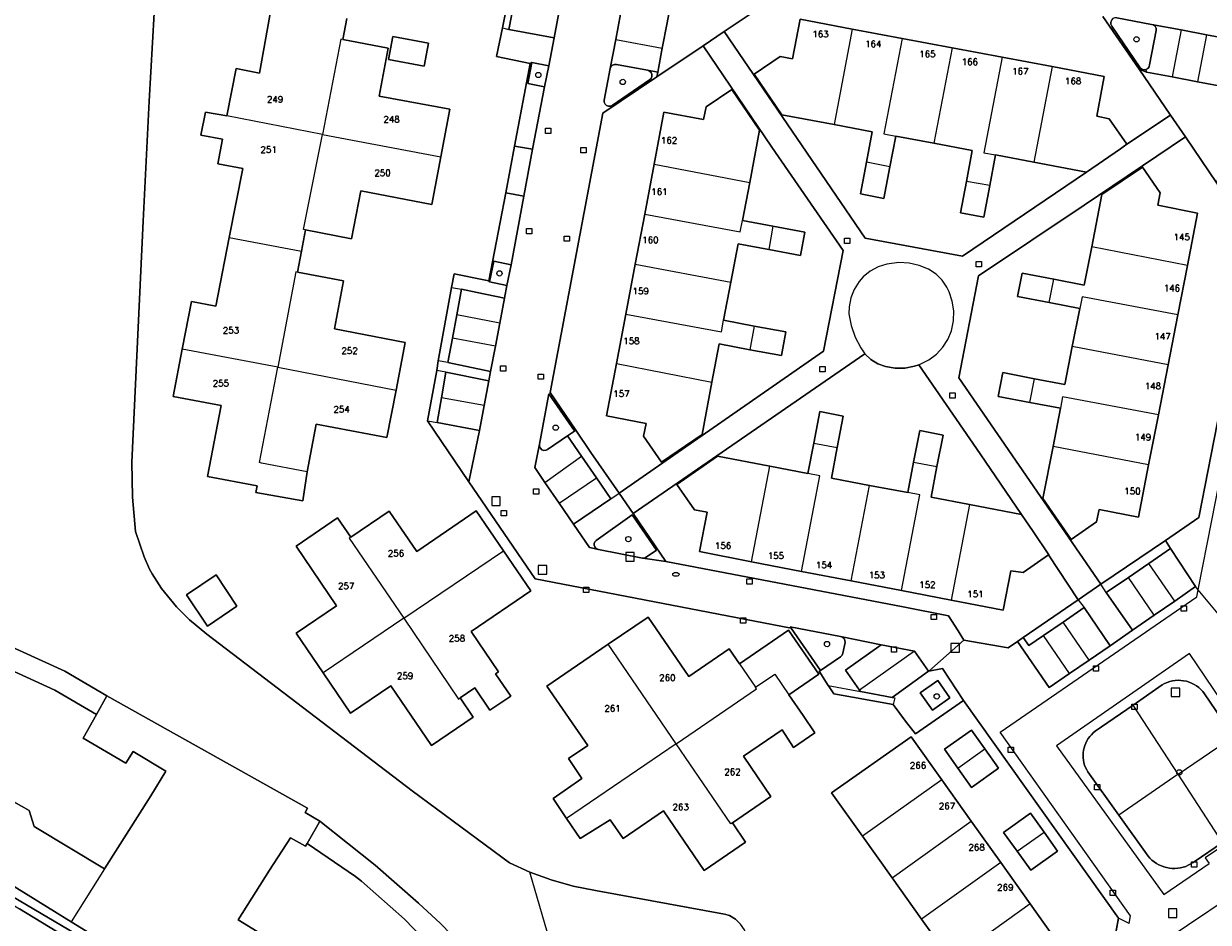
# Model space of a CAD drawing. Header units: metres. Extents: x 108000 to 109000, y 423600 to 424200.
# Tile 66 of 106: x 108627 to 108739, y 423749 to 423833. Entities that reach past the tile are written whole.
import ezdxf

# ---------------------------------------------------------------- set-up
doc = ezdxf.new("R2010")
doc.units = ezdxf.units.M
doc.header["$MEASUREMENT"] = 0
for name, color, linetype in [('brandkraan _ -put', 10, 'Continuous'), ('Erf', 10, 'Continuous'), ('gesloten verharding', 10, 'Continuous'), ('groenvoorziening', 10, 'Continuous'), ('Huisnummers', 10, 'Continuous'), ('inspectie- _rioolput', 10, 'Continuous'), ('kolk', 10, 'Continuous'), ('oever_ slootkant', 10, 'Continuous'), ('open verharding', 10, 'Continuous'), ('pand', 10, 'Continuous'), ('Parkeervlak', 10, 'Continuous'), ('rijbaan lokale weg', 10, 'Continuous'), ('vegetatieobject', 10, 'Continuous'), ('Voetpad', 10, 'Continuous'), ('waterloop_ sloot', 10, 'Continuous'), ('Wegmarkering', 10, 'Continuous')]:
    doc.layers.add(name, color=color, linetype=linetype)
doc.styles.get("Standard").update_dxf_attribs({"font": 'txt.shx'})

msp = doc.modelspace()

# ---------------------------------------------------------------- linework, layer by layer
at = {"layer": 'brandkraan _ -put', "color": 5}
msp.add_ellipse((108688.338, 423781.435), major_axis=(0.3, 0), ratio=0.5833333, dxfattribs=at)
at = {"layer": 'Erf', "color": 52, "true_color": 0xd2d200}
for points in [[(108725.566, 423724.743), (108730.131, 423748.967), (108715.494, 423769.522), (108710.951, 423766.364), (108710.127, 423767.438), (108708.852, 423769.156), (108705.007, 423769.836), (108703.246, 423770.148), (108702.818, 423770.815), (108702.734, 423770.947), (108701.872, 423772.29), (108702, 423772.345), (108699.237, 423776.339), (108675.042, 423781.022), (108668.807, 423790.189), (108664.898, 423795.935), (108665.759, 423800.7), (108665.903, 423801.608), (108667.162, 423808.537), (108667.411, 423809.823), (108670.193, 423809.258), (108670.682, 423809.173), (108672.277, 423817.475), (108673.11, 423821.901), (108674.575, 423829.69), (108671.409, 423830.347), (108671.981, 423833.058), (108673.374, 423840.19)], [(108639.242, 423837.25), (108638.617, 423826.125), (108638.039, 423814.812), (108636.961, 423792.031), (108637.023, 423788.719), (108637.32, 423785.469), (108638.125, 423783.094), (108638.648, 423781.924), (108638.883, 423781.5), (108639.787, 423780.113), (108641.18, 423778.375), (108642.41, 423777.136), (108644.062, 423775.781), (108663.453, 423760.969), (108672.617, 423754.188), (108674.567, 423753.306), (108676.578, 423752.572), (108678.638, 423751.991), (108680.75, 423751.562), (108692.938, 423749.344), (108693.411, 423749.192), (108693.982, 423748.862), (108694.458, 423748.404)], [(108697.612, 423835.889), (108692.905, 423832.718), (108706.211, 423813.188), (108715.398, 423811.5), (108727.103, 423819.424), (108722.148, 423820.375), (108718.531, 423821.063), (108717.992, 423818.156), (108717.43, 423815.188), (108715.211, 423815.594), (108715.773, 423818.563), (108716.313, 423821.469), (108712.703, 423822.156), (108709.094, 423822.844), (108708.547, 423819.938), (108707.977, 423816.938), (108705.773, 423817.375), (108706.328, 423820.375), (108706.883, 423823.25), (108703.281, 423823.938), (108698.359, 423824.844), (108695.742, 423828.688), (108698.172, 423830.344), (108699.352, 423830.125), (108700.063, 423833.875), (108704.992, 423832.938), (108709.711, 423832.063), (108714.422, 423831.188), (108719.148, 423830.281), (108723.859, 423829.406), (108728.789, 423828.469), (108728.094, 423824.719), (108729.258, 423824.469), (108730.93, 423822.063), (108735.039, 423824.818), (108732.075, 423829.153), (108728.665, 423834.139)], [(108657.273, 423833.938), (108656.891, 423831.969), (108661.188, 423831.156), (108660.328, 423826.625), (108667.008, 423825.375), (108666.148, 423820.875), (108665.289, 423816.375), (108658.609, 423817.656), (108657.711, 423813.125), (108653.383, 423813.969), (108653, 423811.969), (108652.617, 423809.969), (108656.961, 423809.156), (108656.094, 423804.625), (108662.789, 423803.344), (108661.93, 423798.844), (108661.063, 423794.375), (108654.383, 423795.625), (108653.523, 423791.125), (108653.12, 423788.395), (108648.673, 423789.165), (108648.797, 423789.813), (108644.133, 423790.688), (108645.398, 423797.375), (108640.867, 423798.25), (108641.727, 423802.719), (108642.594, 423807.219), (108644.894, 423806.773), (108646.177, 423813.257), (108647.467, 423819.778), (108645.094, 423820.219), (108645.535, 423822.55), (108643.496, 423822.922), (108643.914, 423825.109), (108645.953, 423824.75), (108646.82, 423829.219), (108649.026, 423828.793), (108650.15, 423835.104)], [(108664.589, 423829.438), (108661.198, 423830.066), (108661.604, 423832.258), (108664.996, 423831.63), (108664.589, 423829.438)], [(108697.414, 423821.781), (108690.906, 423831.372), (108686.555, 423828.44), (108681.446, 423825.006), (108676.475, 423798.613), (108678.893, 423795.05), (108680.321, 423792.949), (108682.973, 423789.101), (108702.266, 423802.531), (108704.133, 423812.031), (108697.414, 423821.781)], [(108685.398, 423815.469), (108686.289, 423820.188), (108687.211, 423825.094), (108690.961, 423824.406), (108691.188, 423825.594), (108693.617, 423827.25), (108696.25, 423823.406), (108695.313, 423818.469), (108694.617, 423814.875), (108697.508, 423814.344), (108700.508, 423813.75), (108700.094, 423811.563), (108697.102, 423812.125), (108694.211, 423812.656), (108693.531, 423809.031), (108692.852, 423805.438), (108695.742, 423804.875), (108698.727, 423804.344), (108698.32, 423802.125), (108695.32, 423802.656), (108692.43, 423803.219), (108691.75, 423799.594), (108690.82, 423794.656), (108686.992, 423792.031), (108685.273, 423794.5), (108685.523, 423795.688), (108681.797, 423796.406), (108682.727, 423801.344), (108683.617, 423806.031), (108684.508, 423810.75), (108685.398, 423815.469)], [(108742.889, 423813.334), (108739.429, 423818.395), (108736.443, 423822.764), (108726.898, 423816.312), (108716.906, 423809.625), (108715.07, 423800), (108728.454, 423780.503), (108734.562, 423784.641), (108737.702, 423786.791), (108742.055, 423808.997), (108742.889, 423813.334)], [(108735.719, 423805.938), (108734.813, 423801.219), (108733.898, 423796.5), (108732.977, 423791.781), (108732.031, 423786.844), (108728.297, 423787.563), (108728.063, 423786.406), (108725.648, 423784.719), (108723, 423788.594), (108723.953, 423793.5), (108724.641, 423797.125), (108721.758, 423797.656), (108718.781, 423798.25), (108719.203, 423800.5), (108722.203, 423799.906), (108725.078, 423799.375), (108725.773, 423802.969), (108726.469, 423806.563), (108723.594, 423807.125), (108720.602, 423807.688), (108721.023, 423809.875), (108724.031, 423809.313), (108726.906, 423808.75), (108727.609, 423812.375), (108728.547, 423817.313), (108732.398, 423819.906), (108734.078, 423817.469), (108733.852, 423816.313), (108737.594, 423815.563), (108736.633, 423810.625), (108735.719, 423805.938)], [(108711.273, 423801.219), (108710.873, 423801.09), (108709.966, 423800.922), (108709.043, 423800.913), (108708.138, 423801.061), (108707.421, 423801.326), (108706.748, 423801.74), (108706.172, 423802.281), (108684.297, 423787.171), (108687.402, 423782.644), (108709.79, 423778.36), (108714.083, 423777.503), (108714.992, 423776.09), (108715.538, 423775.222), (108719.706, 423774.5), (108720.595, 423775.094), (108721.144, 423775.461), (108726.33, 423779.04), (108723.529, 423783.274), (108721.141, 423781.625), (108719.977, 423781.781), (108719.242, 423778.063), (108714.344, 423779), (108709.633, 423779.906), (108704.906, 423780.813), (108700.203, 423781.719), (108695.492, 423782.625), (108690.57, 423783.594), (108691.281, 423787.313), (108690.094, 423787.531), (108688.43, 423789.938), (108692.281, 423792.594), (108697.211, 423791.656), (108700.813, 423790.969), (108701.359, 423793.844), (108701.938, 423796.813), (108704.148, 423796.375), (108703.578, 423793.406), (108703.031, 423790.531), (108706.633, 423789.844), (108710.242, 423789.156), (108710.789, 423792.031), (108711.359, 423795.031), (108713.57, 423794.594), (108712.992, 423791.625), (108712.438, 423788.719), (108716.063, 423788.031), (108720.977, 423787.083), (108717.07, 423792.812), (108711.273, 423801.219)], [(108657.641, 423784.938), (108661.273, 423787.406), (108663.867, 423783.594), (108669.5, 423787.438), (108672.063, 423783.656), (108674.641, 423779.875), (108669.008, 423776.031), (108671.602, 423772.219), (108671.319, 423772.03), (108672.749, 423769.916), (108670.775, 423768.6), (108669.372, 423770.723), (108667.969, 423769.781), (108669.211, 423767.938), (108665.281, 423765.281), (108661.438, 423770.906), (108657.617, 423768.313), (108655.047, 423772.125), (108652.492, 423775.875), (108656.297, 423778.469), (108652.477, 423784.094), (108656.398, 423786.781), (108657.641, 423784.938)], [(108644.106, 423776.554), (108642.129, 423779.505), (108644.921, 423781.376), (108646.898, 423778.425), (108644.106, 423776.554)], [(108678.029, 423758.373), (108676.755, 423760.265), (108679.474, 423762.154), (108678.193, 423764.034), (108680.013, 423765.275), (108676.165, 423770.885), (108681.938, 423774.844), (108685.719, 423777.406), (108689.563, 423771.781), (108693.367, 423774.406), (108694.352, 423772.969), (108698.989, 423776.148), (108701.829, 423772.005), (108699.017, 423770.046), (108700.344, 423768.094), (108701.469, 423766.449), (108699.455, 423765.091), (108698.389, 423766.76), (108694.711, 423764.25), (108697.313, 423760.438), (108693.68, 423757.969), (108694.93, 423756.125), (108691.023, 423753.469), (108687.172, 423759.094), (108683.359, 423756.469), (108682.14, 423758.251), (108679.303, 423756.483), (108678.029, 423758.373)], [(108624.134, 423760.884), (108627.286, 423759.133), (108627.751, 423757.613), (108634.383, 423753.625), (108638.773, 423760.5), (108640.188, 423762.837), (108637.09, 423764.706), (108636.418, 423763.603), (108632.389, 423765.957), (108633.622, 423768.183), (108629.705, 423770.506), (108620.875, 423774.523)], [(108717.523, 423764.938), (108718.797, 423763.125), (108716.258, 423761.313), (108714.977, 423763.125), (108713.703, 423764.906), (108716.242, 423766.719), (108717.523, 423764.938)], [(108708.758, 423752.781), (108705.969, 423756.688), (108703.047, 423760.781), (108710.547, 423766.094), (108713.453, 423762.031), (108716.227, 423758.125), (108719.023, 423754.219), (108721.797, 423750.313), (108724.711, 423746.188), (108721.609, 423744), (108722.32, 423743.031), (108721.852, 423740.094), (108717.25, 423740.875), (108714.344, 423744.969), (108711.547, 423748.875), (108708.758, 423752.781)], [(108723.102, 423757.094), (108724.367, 423755.281), (108721.844, 423753.5), (108720.57, 423755.281), (108719.289, 423757.063), (108721.828, 423758.875), (108723.102, 423757.094)], [(108664.388, 423731.976), (108669.828, 423736.059), (108669.828, 423736.062), (108667.114, 423744.296), (108662.718, 423748.873), (108658.667, 423752.436), (108658.098, 423752.892), (108653.527, 423756.023), (108653.37, 423755.747), (108651.964, 423756.55), (108649.961, 423753.499), (108647.013, 423748.787), (108652.659, 423745.348), (108650.883, 423742.438), (108648.75, 423738.969)], [(108623.004, 423752.586), (108639.71, 423742.711), (108641.663, 423741.409), (108641.934, 423740.995), (108642.178, 423741.018), (108642.305, 423741.087), (108647.658, 423737.258), (108648.445, 423736.522)], [(108648.75, 423738.969), (108642.898, 423742.438), (108642.453, 423741.719), (108631.249, 423748.595), (108624.531, 423752.781)]]:
    msp.add_lwpolyline(points, dxfattribs=at)
at = {"layer": 'gesloten verharding', "color": 255}
msp.add_lwpolyline([(108641.934, 423740.995), (108641.663, 423741.409), (108639.71, 423742.711), (108623.004, 423752.586), (108620.796, 423753.782), (108607.012, 423760.84), (108601.391, 423763.589), (108601.098, 423762.94), (108609.88, 423758.591), (108616.057, 423755.481), (108622.074, 423752.371), (108622.936, 423751.881), (108626.37, 423749.825), (108630.539, 423747.299), (108641.744, 423740.704), (108641.934, 423740.995)], dxfattribs=at)
at = {"layer": 'groenvoorziening', "color": 3}
for p, q in [((108735.768, 423762.545), (108731.506, 423769.089)), ((108735.768, 423762.545), (108740.984, 423766.124)), ((108735.768, 423762.545), (108730.157, 423758.694)), ((108739.961, 423756.106), (108735.768, 423762.545))]:
    msp.add_line(p, q, dxfattribs=at)
for points in [[(108733.692, 423832.825), (108733.682, 423833.034), (108733.593, 423833.209), (108733.442, 423833.335), (108733.26, 423833.39), (108729.981, 423834.026), (108729.796, 423834.022), (108729.613, 423833.943), (108729.475, 423833.798), (108729.405, 423833.612), (108729.412, 423833.413), (108729.498, 423833.228), (108732.167, 423829.285), (108732.324, 423829.16), (108732.518, 423829.107), (108732.717, 423829.132), (108732.892, 423829.232), (108733.013, 423829.392), (108733.061, 423829.574), (108733.692, 423832.825)], [(108676.341, 423829.476), (108674.754, 423829.78), (108674.376, 423827.804), (108675.942, 423827.504), (108676.341, 423829.476)], [(108685.858, 423828.138), (108686, 423828.278), (108686.076, 423828.463), (108686.074, 423828.662), (108685.995, 423828.845), (108685.851, 423828.982), (108685.669, 423829.052), (108682.733, 423829.607), (108682.541, 423829.615), (108682.358, 423829.545), (108682.217, 423829.409), (108682.145, 423829.235), (108681.571, 423826.235), (108681.574, 423826.036), (108681.655, 423825.855), (108681.801, 423825.72), (108681.987, 423825.653), (108682.185, 423825.664), (108682.33, 423825.729), (108685.858, 423828.138)], [(108672.791, 423810.663), (108671.163, 423811.01), (108670.747, 423809.059), (108672.375, 423808.712), (108672.791, 423810.663)], [(108676.349, 423798.502), (108675.466, 423793.729), (108675.47, 423793.531), (108675.551, 423793.349), (108675.696, 423793.214), (108675.882, 423793.146), (108676.081, 423793.156), (108676.233, 423793.225), (108678.117, 423794.524), (108678.86, 423795.033), (108678.775, 423794.99), (108676.349, 423798.502)], [(108684.208, 423787.045), (108680.806, 423784.646), (108680.695, 423784.518), (108680.633, 423784.361), (108680.627, 423784.192), (108680.679, 423784.031), (108680.782, 423783.897), (108680.924, 423783.805), (108681.045, 423783.77), (108685.184, 423782.961), (108685.206, 423782.961), (108685.321, 423782.959), (108685.452, 423783.001), (108686.496, 423783.706), (108684.208, 423787.045)], [(108704.222, 423775.37), (108704.073, 423775.503), (108703.888, 423775.566), (108699.141, 423776.479), (108699.237, 423776.339), (108702, 423772.345), (108703.882, 423773.638), (108704.027, 423773.802), (108704.103, 423774.002), (108704.315, 423774.99), (108704.307, 423775.19), (108704.222, 423775.37)], [(108711.413, 423770.257), (108712.57, 423768.619), (108714.217, 423769.783), (108713.06, 423771.42), (108711.413, 423770.257)], [(108740.984, 423766.124), (108738.244, 423770.153), (108738.083, 423770.362), (108737.905, 423770.557), (108737.709, 423770.734), (108737.499, 423770.894), (108737.276, 423771.034), (108737.04, 423771.155), (108736.796, 423771.254), (108736.543, 423771.331), (108736.285, 423771.385), (108736.023, 423771.416), (108735.759, 423771.425), (108735.495, 423771.409), (108735.234, 423771.371), (108734.977, 423771.309), (108734.727, 423771.226), (108734.485, 423771.12), (108734.253, 423770.993), (108731.506, 423769.089)], [(108731.506, 423769.089), (108727.926, 423766.608), (108727.741, 423766.456), (108727.57, 423766.29), (108727.414, 423766.111), (108727.273, 423765.918), (108727.148, 423765.715), (108727.041, 423765.502), (108726.951, 423765.281), (108726.881, 423765.053), (108726.83, 423764.82), (108726.798, 423764.584), (108726.786, 423764.346), (108726.795, 423764.107), (108726.822, 423763.871), (108726.87, 423763.637), (108726.937, 423763.408), (108727.023, 423763.185), (108727.127, 423762.971), (108727.248, 423762.765), (108730.157, 423758.694)], [(108730.157, 423758.694), (108732.928, 423754.817), (108733.101, 423754.62), (108733.291, 423754.438), (108733.494, 423754.273), (108733.711, 423754.125), (108733.939, 423753.996), (108734.178, 423753.886), (108734.424, 423753.796), (108734.677, 423753.727), (108734.935, 423753.68), (108735.196, 423753.654), (108735.459, 423753.65), (108735.72, 423753.668), (108735.98, 423753.708), (108736.235, 423753.769), (108736.484, 423753.851), (108736.725, 423753.953), (108736.957, 423754.076), (108737.179, 423754.217), (108737.276, 423754.283), (108739.961, 423756.106)]]:
    msp.add_lwpolyline(points, dxfattribs=at)
at = {"layer": 'inspectie- _rioolput', "color": 30}
for p, q in [((108671.757, 423788.749), (108670.957, 423788.749)), ((108670.957, 423788.749), (108670.957, 423787.949)), ((108670.957, 423787.949), (108671.757, 423787.949)), ((108671.757, 423787.949), (108671.757, 423788.749)), ((108684.418, 423783.494), (108683.618, 423783.494)), ((108683.618, 423783.494), (108683.618, 423782.694)), ((108684.418, 423782.694), (108684.418, 423783.494)), ((108676.146, 423782.265), (108675.346, 423782.265)), ((108675.346, 423782.265), (108675.346, 423781.465)), ((108676.146, 423781.465), (108676.146, 423782.265)), ((108683.618, 423782.694), (108684.418, 423782.694)), ((108675.346, 423781.465), (108676.146, 423781.465)), ((108715.107, 423774.898), (108714.307, 423774.898)), ((108714.307, 423774.898), (108714.307, 423774.098)), ((108715.107, 423774.098), (108715.107, 423774.898)), ((108714.307, 423774.098), (108715.107, 423774.098)), ((108735.919, 423770.69), (108735.119, 423770.69)), ((108735.119, 423770.69), (108735.119, 423769.89)), ((108735.119, 423769.89), (108735.919, 423769.89)), ((108735.919, 423769.89), (108735.919, 423770.69)), ((108735.644, 423749.831), (108734.844, 423749.831)), ((108734.844, 423749.831), (108734.844, 423749.031)), ((108735.644, 423749.031), (108735.644, 423749.831)), ((108734.844, 423749.031), (108735.644, 423749.031))]:
    msp.add_line(p, q, dxfattribs=at)
at = {"layer": 'kolk', "color": 30, "true_color": 0xf07a00}
for p, q in [((108676.023, 423823.087), (108676.023, 423823.587)), ((108676.023, 423823.587), (108676.523, 423823.587)), ((108676.523, 423823.587), (108676.523, 423823.087)), ((108676.523, 423823.087), (108676.023, 423823.087)), ((108679.361, 423821.268), (108679.361, 423821.768)), ((108679.361, 423821.768), (108679.861, 423821.768)), ((108679.861, 423821.268), (108679.361, 423821.268)), ((108679.861, 423821.768), (108679.861, 423821.268)), ((108674.247, 423813.607), (108674.247, 423814.107)), ((108674.247, 423814.107), (108674.747, 423814.107)), ((108674.747, 423813.607), (108674.247, 423813.607)), ((108674.747, 423814.107), (108674.747, 423813.607)), ((108677.785, 423812.899), (108677.785, 423813.399)), ((108677.785, 423813.399), (108678.285, 423813.399)), ((108678.285, 423812.899), (108677.785, 423812.899)), ((108678.285, 423813.399), (108678.285, 423812.899)), ((108704.254, 423812.688), (108704.254, 423813.188)), ((108704.254, 423813.188), (108704.754, 423813.188)), ((108704.754, 423812.688), (108704.254, 423812.688)), ((108704.754, 423813.188), (108704.754, 423812.688)), ((108716.705, 423810.486), (108716.705, 423810.986)), ((108716.705, 423810.986), (108717.205, 423810.986)), ((108717.205, 423810.486), (108716.705, 423810.486)), ((108717.205, 423810.986), (108717.205, 423810.486)), ((108671.782, 423800.641), (108671.782, 423801.141)), ((108671.782, 423801.141), (108672.282, 423801.141)), ((108672.282, 423801.141), (108672.282, 423800.641)), ((108672.282, 423800.641), (108671.782, 423800.641)), ((108675.341, 423799.863), (108675.341, 423800.363)), ((108675.341, 423800.363), (108675.841, 423800.363)), ((108675.841, 423800.363), (108675.841, 423799.863)), ((108701.931, 423800.569), (108701.931, 423801.069)), ((108701.931, 423801.069), (108702.431, 423801.069)), ((108702.431, 423800.569), (108701.931, 423800.569)), ((108702.431, 423801.069), (108702.431, 423800.569)), ((108675.841, 423799.863), (108675.341, 423799.863)), ((108714.206, 423798.077), (108714.206, 423798.577)), ((108714.206, 423798.577), (108714.706, 423798.577)), ((108714.706, 423798.077), (108714.206, 423798.077)), ((108714.706, 423798.577), (108714.706, 423798.077)), ((108674.895, 423789.016), (108674.895, 423789.516)), ((108674.895, 423789.516), (108675.395, 423789.516)), ((108675.395, 423789.016), (108674.895, 423789.016)), ((108675.395, 423789.516), (108675.395, 423789.016)), ((108671.844, 423786.968), (108671.844, 423787.468)), ((108671.844, 423787.468), (108672.344, 423787.468)), ((108672.344, 423786.968), (108671.844, 423786.968)), ((108672.344, 423787.468), (108672.344, 423786.968)), ((108695.05, 423780.508), (108695.05, 423781.008)), ((108695.05, 423781.008), (108695.55, 423781.008)), ((108695.55, 423781.008), (108695.55, 423780.508)), ((108679.62, 423779.715), (108679.62, 423780.215)), ((108679.62, 423780.215), (108680.12, 423780.215)), ((108680.12, 423780.215), (108680.12, 423779.715)), ((108695.55, 423780.508), (108695.05, 423780.508)), ((108680.12, 423779.715), (108679.62, 423779.715)), ((108712.433, 423777.157), (108712.433, 423777.657)), ((108712.433, 423777.657), (108712.933, 423777.657)), ((108712.933, 423777.657), (108712.933, 423777.157)), ((108736.039, 423777.97), (108736.039, 423778.47)), ((108736.039, 423778.47), (108736.539, 423778.47)), ((108736.539, 423777.97), (108736.039, 423777.97)), ((108736.539, 423778.47), (108736.539, 423777.97)), ((108694.432, 423776.839), (108694.432, 423777.339)), ((108694.432, 423777.339), (108694.932, 423777.339)), ((108694.932, 423776.839), (108694.432, 423776.839)), ((108694.932, 423777.339), (108694.932, 423776.839)), ((108712.933, 423777.157), (108712.433, 423777.157)), ((108708.685, 423774.099), (108708.685, 423774.599)), ((108708.685, 423774.599), (108709.185, 423774.599)), ((108709.185, 423774.599), (108709.185, 423774.099)), ((108709.185, 423774.099), (108708.685, 423774.099)), ((108727.759, 423772.291), (108727.759, 423772.791)), ((108727.759, 423772.791), (108728.259, 423772.791)), ((108728.259, 423772.291), (108727.759, 423772.291)), ((108728.259, 423772.791), (108728.259, 423772.291)), ((108731.382, 423768.675), (108731.382, 423769.175)), ((108731.382, 423769.175), (108731.882, 423769.175)), ((108731.882, 423768.675), (108731.382, 423768.675)), ((108731.882, 423769.175), (108731.882, 423768.675)), ((108719.706, 423764.607), (108719.706, 423765.107)), ((108719.706, 423765.107), (108720.206, 423765.107)), ((108720.206, 423764.607), (108719.706, 423764.607)), ((108720.206, 423765.107), (108720.206, 423764.607)), ((108727.862, 423761.076), (108727.862, 423761.576)), ((108727.862, 423761.576), (108728.362, 423761.576)), ((108728.362, 423761.076), (108727.862, 423761.076)), ((108728.362, 423761.576), (108728.362, 423761.076)), ((108737.026, 423753.783), (108737.026, 423754.283)), ((108737.026, 423754.283), (108737.526, 423754.283)), ((108737.526, 423754.283), (108737.526, 423753.783)), ((108737.526, 423753.783), (108737.026, 423753.783)), ((108729.334, 423751.085), (108729.334, 423751.585)), ((108729.334, 423751.585), (108729.834, 423751.585)), ((108729.834, 423751.085), (108729.334, 423751.085)), ((108729.834, 423751.585), (108729.834, 423751.085))]:
    msp.add_line(p, q, dxfattribs=at)
at = {"layer": 'oever_ slootkant', "color": 92, "true_color": 0x00c300}
for points in [[(108617.186, 423780.063), (108618.221, 423778.509), (108620.875, 423774.523), (108629.705, 423770.506), (108633.622, 423768.183), (108634.604, 423769.955), (108630.633, 423772.281), (108621.703, 423776.344), (108620.431, 423777.051), (108619.356, 423777.839), (108618.383, 423778.75), (108617.938, 423780.156)], [(108672.178, 423737.823), (108671.861, 423739.691), (108671.57, 423741), (108670.303, 423743.198), (108668.9, 423745.311), (108668.094, 423746.406), (108666.115, 423748.454), (108664.039, 423750.375), (108659.953, 423753.969), (108654.733, 423758.12), (108654.527, 423757.762), (108653.527, 423756.023), (108658.098, 423752.892), (108658.667, 423752.436), (108662.718, 423748.873), (108667.114, 423744.296), (108669.828, 423736.062), (108669.828, 423736.059)]]:
    msp.add_lwpolyline(points, dxfattribs=at)
at = {"layer": 'open verharding', "color": 255}
for points in [[(108711.273, 423801.219), (108717.07, 423792.812), (108720.977, 423787.083), (108722.065, 423785.487), (108723.539, 423783.281), (108723.529, 423783.274), (108726.33, 423779.04), (108728.454, 423780.503), (108715.07, 423800), (108716.906, 423809.625), (108726.898, 423816.312), (108736.443, 423822.764), (108735.039, 423824.818), (108730.93, 423822.063), (108730.559, 423821.809), (108730.311, 423821.639), (108727.103, 423819.424), (108715.398, 423811.5), (108706.211, 423813.188), (108692.905, 423832.718), (108690.906, 423831.372), (108697.414, 423821.781), (108704.133, 423812.031), (108702.266, 423802.531), (108682.973, 423789.101), (108684.297, 423787.171), (108706.172, 423802.281)], [(108674.795, 423821.61), (108673.11, 423821.901), (108672.277, 423817.475), (108673.982, 423817.157), (108674.795, 423821.61)], [(108711.273, 423801.219), (108712.239, 423801.702), (108712.958, 423802.25), (108713.544, 423802.883), (108714.026, 423803.63), (108714.367, 423804.452), (108714.564, 423805.395), (108714.582, 423806.333), (108714.442, 423807.251), (108714.146, 423808.131), (108713.938, 423808.558), (108713.487, 423809.222), (108712.91, 423809.79), (108712.195, 423810.252), (108711.299, 423810.618), (108710.355, 423810.831), (108709.389, 423810.886), (108708.257, 423810.746), (108707.445, 423810.483), (108706.696, 423810.072), (108706.037, 423809.529), (108705.647, 423809.088), (108705.181, 423808.357), (108704.857, 423807.553), (108704.687, 423806.703), (108704.662, 423806.053), (108704.886, 423804.931), (108705.264, 423803.851), (108705.789, 423802.834), (108706.172, 423802.281)], [(108706.172, 423802.281), (108706.748, 423801.74), (108707.421, 423801.326), (108708.138, 423801.061), (108709.043, 423800.913), (108709.966, 423800.922), (108710.873, 423801.09), (108711.273, 423801.219)]]:
    msp.add_lwpolyline(points, dxfattribs=at)
at = {"layer": 'pand', "color": 1}
for p, q in [((108656.891, 423831.969), (108657.273, 423833.938)), ((108704.992, 423832.938), (108703.281, 423823.938)), ((108709.711, 423832.063), (108704.992, 423832.938)), ((108714.422, 423831.188), (108709.711, 423832.063)), ((108714.422, 423831.188), (108712.703, 423822.156)), ((108719.148, 423830.281), (108714.422, 423831.188)), ((108723.859, 423829.406), (108719.148, 423830.281)), ((108723.859, 423829.406), (108722.148, 423820.375)), ((108654.961, 423823), (108645.953, 423824.75)), ((108654.961, 423823), (108666.148, 423820.875)), ((108708.547, 423819.938), (108709.094, 423822.844)), ((108709.094, 423822.844), (108712.703, 423822.156)), ((108686.289, 423820.188), (108685.398, 423815.469)), ((108686.289, 423820.188), (108695.313, 423818.469)), ((108708.547, 423819.938), (108706.328, 423820.375)), ((108717.992, 423818.156), (108718.531, 423821.063)), ((108718.531, 423821.063), (108722.148, 423820.375)), ((108694.617, 423814.875), (108695.313, 423818.469)), ((108717.992, 423818.156), (108715.773, 423818.563)), ((108685.398, 423815.469), (108684.508, 423810.75)), ((108697.508, 423814.344), (108694.617, 423814.875)), ((108653, 423811.969), (108653.383, 423813.969)), ((108697.508, 423814.344), (108697.102, 423812.125)), ((108646.177, 423813.257), (108653, 423811.969)), ((108736.633, 423810.625), (108727.609, 423812.375)), ((108652.617, 423809.969), (108653, 423811.969)), ((108684.508, 423810.75), (108683.617, 423806.031)), ((108684.508, 423810.75), (108693.531, 423809.031)), ((108735.719, 423805.938), (108736.633, 423810.625)), ((108692.852, 423805.438), (108693.531, 423809.031)), ((108723.594, 423807.125), (108724.031, 423809.313)), ((108723.594, 423807.125), (108726.469, 423806.563)), ((108683.617, 423806.031), (108682.727, 423801.344)), ((108726.469, 423806.563), (108725.773, 423802.969)), ((108734.813, 423801.219), (108735.719, 423805.938)), ((108695.742, 423804.875), (108692.852, 423805.438)), ((108695.742, 423804.875), (108695.32, 423802.656)), ((108650.75, 423801), (108641.727, 423802.719)), ((108734.813, 423801.219), (108725.773, 423802.969)), ((108682.727, 423801.344), (108691.75, 423799.594)), ((108733.898, 423796.5), (108734.813, 423801.219)), ((108650.75, 423801), (108661.93, 423798.844)), ((108721.758, 423797.656), (108722.203, 423799.906)), ((108721.758, 423797.656), (108724.641, 423797.125)), ((108724.641, 423797.125), (108723.953, 423793.5)), ((108732.977, 423791.781), (108733.898, 423796.5)), ((108701.359, 423793.844), (108700.813, 423790.969)), ((108701.359, 423793.844), (108703.578, 423793.406)), ((108732.977, 423791.781), (108723.953, 423793.5)), ((108695.492, 423782.625), (108697.211, 423791.656)), ((108700.813, 423790.969), (108697.211, 423791.656)), ((108710.789, 423792.031), (108710.242, 423789.156)), ((108710.789, 423792.031), (108712.992, 423791.625)), ((108704.906, 423780.813), (108706.633, 423789.844)), ((108710.242, 423789.156), (108706.633, 423789.844)), ((108716.063, 423788.031), (108714.344, 423779)), ((108662.648, 423777.281), (108672.063, 423783.656)), ((108695.492, 423782.625), (108700.203, 423781.719)), ((108700.203, 423781.719), (108704.906, 423780.813)), ((108704.906, 423780.813), (108709.633, 423779.906)), ((108709.633, 423779.906), (108714.344, 423779)), ((108662.648, 423777.281), (108655.047, 423772.125)), ((108688.359, 423765.438), (108681.938, 423774.844)), ((108694.352, 423772.969), (108695.852, 423770.781)), ((108688.359, 423765.438), (108678.029, 423758.373)), ((108714.977, 423763.125), (108717.523, 423764.938)), ((108713.453, 423762.031), (108705.969, 423756.688)), ((108716.227, 423758.125), (108713.453, 423762.031)), ((108708.758, 423752.781), (108716.227, 423758.125)), ((108719.023, 423754.219), (108716.227, 423758.125)), ((108705.969, 423756.688), (108708.758, 423752.781)), ((108720.57, 423755.281), (108723.102, 423757.094)), ((108719.023, 423754.219), (108711.547, 423748.875)), ((108721.797, 423750.313), (108719.023, 423754.219)), ((108634.383, 423753.625), (108631.249, 423748.595)), ((108708.758, 423752.781), (108711.547, 423748.875)), ((108721.797, 423750.313), (108714.344, 423744.969)), ((108711.547, 423748.875), (108714.344, 423744.969))]:
    msp.add_line(p, q, dxfattribs=at)
for points in [[(108651.095, 423835.171), (108651.063, 423835), (108650.15, 423835.104), (108649.026, 423828.793), (108646.82, 423829.219), (108645.953, 423824.75)], [(108704.992, 423832.938), (108700.063, 423833.875), (108699.352, 423830.125), (108698.172, 423830.344), (108695.742, 423828.688), (108698.359, 423824.844), (108703.281, 423823.938)], [(108656.891, 423831.969), (108656.711, 423832), (108654.961, 423823)], [(108666.148, 423820.875), (108667.008, 423825.375), (108660.328, 423826.625), (108661.188, 423831.156), (108656.891, 423831.969)], [(108661.604, 423832.258), (108661.198, 423830.066), (108664.589, 423829.438), (108664.996, 423831.63), (108661.604, 423832.258)], [(108709.711, 423832.063), (108707.975, 423823.05), (108709.094, 423822.844)], [(108719.148, 423830.281), (108717.431, 423821.25), (108718.531, 423821.063)], [(108722.148, 423820.375), (108727.103, 423819.424), (108730.311, 423821.639), (108730.559, 423821.809), (108730.93, 423822.063), (108729.258, 423824.469), (108728.094, 423824.719), (108728.789, 423828.469), (108723.859, 423829.406)], [(108695.313, 423818.469), (108696.25, 423823.406), (108693.617, 423827.25), (108691.188, 423825.594), (108690.961, 423824.406), (108687.211, 423825.094), (108686.289, 423820.188)], [(108645.953, 423824.75), (108643.914, 423825.109), (108643.496, 423822.922), (108645.535, 423822.55), (108645.094, 423820.219), (108647.467, 423819.778), (108646.177, 423813.257)], [(108703.281, 423823.938), (108706.883, 423823.25), (108706.328, 423820.375)], [(108653.383, 423813.969), (108653.188, 423814), (108654.961, 423823)], [(108712.703, 423822.156), (108716.313, 423821.469), (108715.773, 423818.563)], [(108653.383, 423813.969), (108657.711, 423813.125), (108658.609, 423817.656), (108665.289, 423816.375), (108666.148, 423820.875)], [(108706.328, 423820.375), (108705.773, 423817.375), (108707.977, 423816.938), (108708.547, 423819.938)], [(108736.633, 423810.625), (108737.594, 423815.563), (108733.852, 423816.313), (108734.078, 423817.469), (108732.398, 423819.906), (108728.547, 423817.313), (108727.609, 423812.375)], [(108715.773, 423818.563), (108715.211, 423815.594), (108717.43, 423815.188), (108717.992, 423818.156)], [(108685.398, 423815.469), (108694.417, 423813.782), (108694.617, 423814.875)], [(108697.102, 423812.125), (108700.094, 423811.563), (108700.508, 423813.75), (108697.508, 423814.344)], [(108646.177, 423813.257), (108644.894, 423806.773), (108642.594, 423807.219), (108641.727, 423802.719)], [(108693.531, 423809.031), (108694.211, 423812.656), (108697.102, 423812.125)], [(108727.609, 423812.375), (108726.906, 423808.75), (108724.031, 423809.313)], [(108652.617, 423809.969), (108652.461, 423810), (108650.75, 423801)], [(108661.93, 423798.844), (108662.789, 423803.344), (108656.094, 423804.625), (108656.961, 423809.156), (108652.617, 423809.969)], [(108724.031, 423809.313), (108721.023, 423809.875), (108720.602, 423807.688), (108723.594, 423807.125)], [(108735.719, 423805.938), (108726.688, 423807.659), (108726.469, 423806.563)], [(108683.617, 423806.031), (108692.644, 423804.345), (108692.852, 423805.438)], [(108695.32, 423802.656), (108698.32, 423802.125), (108698.727, 423804.344), (108695.742, 423804.875)], [(108641.727, 423802.719), (108640.867, 423798.25), (108645.398, 423797.375), (108644.133, 423790.688), (108648.797, 423789.813), (108648.673, 423789.165), (108653.12, 423788.395), (108653.523, 423791.125)], [(108691.75, 423799.594), (108692.43, 423803.219), (108695.32, 423802.656)], [(108725.773, 423802.969), (108725.078, 423799.375), (108722.203, 423799.906)], [(108682.727, 423801.344), (108681.797, 423796.406), (108685.523, 423795.688), (108685.273, 423794.5), (108686.992, 423792.031), (108690.82, 423794.656), (108691.75, 423799.594)], [(108653.523, 423791.125), (108649.219, 423791.938), (108649.031, 423792), (108650.75, 423801)], [(108722.203, 423799.906), (108719.203, 423800.5), (108718.781, 423798.25), (108721.758, 423797.656)], [(108653.523, 423791.125), (108654.383, 423795.625), (108661.063, 423794.375), (108661.93, 423798.844)], [(108733.898, 423796.5), (108724.854, 423798.22), (108724.641, 423797.125)], [(108703.578, 423793.406), (108704.148, 423796.375), (108701.938, 423796.813), (108701.359, 423793.844)], [(108712.992, 423791.625), (108713.57, 423794.594), (108711.359, 423795.031), (108710.789, 423792.031)], [(108706.633, 423789.844), (108703.031, 423790.531), (108703.578, 423793.406)], [(108723.953, 423793.5), (108723, 423788.594), (108725.648, 423784.719), (108728.063, 423786.406), (108728.297, 423787.563), (108732.031, 423786.844), (108732.977, 423791.781)], [(108697.211, 423791.656), (108692.281, 423792.594), (108688.43, 423789.938), (108690.094, 423787.531), (108691.281, 423787.313), (108690.57, 423783.594), (108695.492, 423782.625)], [(108716.063, 423788.031), (108712.438, 423788.719), (108712.992, 423791.625)], [(108700.203, 423781.719), (108701.922, 423790.75), (108700.813, 423790.969)], [(108709.633, 423779.906), (108711.359, 423788.938), (108710.242, 423789.156)], [(108714.344, 423779), (108719.242, 423778.063), (108719.977, 423781.781), (108721.141, 423781.625), (108723.529, 423783.274), (108723.539, 423783.281), (108722.065, 423785.487), (108720.977, 423787.083), (108716.063, 423788.031)], [(108657.641, 423784.938), (108656.398, 423786.781), (108652.477, 423784.094), (108656.297, 423778.469), (108652.492, 423775.875), (108655.047, 423772.125)], [(108672.063, 423783.656), (108669.5, 423787.438), (108663.867, 423783.594), (108661.273, 423787.406), (108657.641, 423784.938)], [(108657.641, 423784.938), (108657.5, 423784.844), (108662.648, 423777.281)], [(108667.969, 423769.781), (108669.372, 423770.723), (108670.775, 423768.6), (108672.749, 423769.916), (108671.319, 423772.03), (108671.602, 423772.219), (108669.008, 423776.031), (108674.641, 423779.875), (108672.063, 423783.656)], [(108642.129, 423779.505), (108644.106, 423776.554), (108646.898, 423778.425), (108644.921, 423781.376), (108642.129, 423779.505)], [(108662.648, 423777.281), (108667.82, 423769.656), (108667.969, 423769.781)], [(108694.352, 423772.969), (108693.367, 423774.406), (108689.563, 423771.781), (108685.719, 423777.406), (108681.938, 423774.844)], [(108699.017, 423770.046), (108701.829, 423772.005), (108698.989, 423776.148), (108694.352, 423772.969)], [(108681.938, 423774.844), (108676.165, 423770.885), (108680.013, 423765.275), (108678.193, 423764.034), (108679.474, 423762.154), (108676.755, 423760.265), (108678.029, 423758.373)], [(108655.047, 423772.125), (108657.617, 423768.313), (108661.438, 423770.906), (108665.281, 423765.281), (108669.211, 423767.938), (108667.969, 423769.781)], [(108695.852, 423770.781), (108697.688, 423772), (108699.017, 423770.046)], [(108631.249, 423748.595), (108642.453, 423741.719), (108642.898, 423742.438), (108648.75, 423738.969), (108650.883, 423742.438), (108652.659, 423745.348), (108647.013, 423748.787), (108649.961, 423753.499), (108651.964, 423756.55), (108653.37, 423755.747), (108653.527, 423756.023), (108654.527, 423757.762), (108654.733, 423758.12), (108653.337, 423758.934), (108653.559, 423759.345), (108634.604, 423769.955), (108633.622, 423768.183), (108632.389, 423765.957), (108636.418, 423763.603), (108637.09, 423764.706), (108640.188, 423762.837), (108638.773, 423760.5), (108634.383, 423753.625)], [(108688.359, 423765.438), (108695.938, 423770.625), (108695.852, 423770.781)], [(108693.68, 423757.969), (108697.313, 423760.438), (108694.711, 423764.25), (108698.389, 423766.76), (108699.455, 423765.091), (108701.469, 423766.449), (108700.344, 423768.094), (108699.017, 423770.046)], [(108717.523, 423764.938), (108716.242, 423766.719), (108713.703, 423764.906), (108714.977, 423763.125)], [(108693.68, 423757.969), (108693.531, 423757.875), (108688.359, 423765.438)], [(108713.453, 423762.031), (108710.547, 423766.094), (108703.047, 423760.781), (108705.969, 423756.688)], [(108634.383, 423753.625), (108627.751, 423757.613), (108627.286, 423759.133), (108624.134, 423760.884), (108622.882, 423760.618), (108622.107, 423759.356), (108621.141, 423759.875), (108610.953, 423764.781), (108608.75, 423760.719), (108618.742, 423755.875), (108624.531, 423752.781), (108631.249, 423748.595)], [(108714.977, 423763.125), (108716.258, 423761.313), (108718.797, 423763.125), (108717.523, 423764.938)], [(108678.029, 423758.373), (108679.303, 423756.483), (108682.14, 423758.251), (108683.359, 423756.469), (108687.172, 423759.094), (108691.023, 423753.469), (108694.93, 423756.125), (108693.68, 423757.969)], [(108723.102, 423757.094), (108721.828, 423758.875), (108719.289, 423757.063), (108720.57, 423755.281)], [(108720.57, 423755.281), (108721.844, 423753.5), (108724.367, 423755.281), (108723.102, 423757.094)], [(108714.344, 423744.969), (108717.25, 423740.875), (108721.852, 423740.094), (108722.32, 423743.031), (108721.609, 423744), (108724.711, 423746.188), (108721.797, 423750.313)]]:
    msp.add_lwpolyline(points, dxfattribs=at)
at = {"layer": 'Parkeervlak', "color": 255}
for points in [[(108677.72, 423836.786), (108678.181, 423839.256), (108673.971, 423840.078), (108673.491, 423837.609), (108673.046, 423835.321), (108672.579, 423832.922), (108676.841, 423832.106), (108677.292, 423834.495), (108677.72, 423836.786)], [(108687.508, 423833.528), (108687.957, 423835.926), (108683.574, 423836.753), (108683.117, 423834.35), (108682.662, 423831.953), (108682.145, 423829.235), (108682.217, 423829.409), (108682.358, 423829.545), (108682.541, 423829.615), (108682.733, 423829.607), (108685.669, 423829.052), (108686.636, 423828.871), (108687.059, 423831.13), (108687.508, 423833.528)], [(108740.995, 423831.917), (108738.432, 423832.405), (108736.034, 423832.861), (108733.26, 423833.39), (108733.442, 423833.335), (108733.593, 423833.209), (108733.682, 423833.034), (108733.692, 423832.825), (108733.061, 423829.574), (108733.013, 423829.392), (108732.892, 423829.232), (108732.717, 423829.132), (108732.766, 423828.89), (108735.192, 423828.429), (108737.59, 423827.973), (108740.14, 423827.489), (108740.995, 423831.917)], [(108675.942, 423827.504), (108674.376, 423827.804), (108674.754, 423829.78), (108674.575, 423829.69), (108673.11, 423821.901), (108674.795, 423821.61), (108675.942, 423827.504)], [(108673.982, 423817.157), (108672.277, 423817.475), (108670.682, 423809.173), (108670.747, 423809.059), (108671.163, 423811.01), (108672.791, 423810.663), (108673.982, 423817.157)], [(108671.717, 423805.181), (108672.16, 423807.528), (108669.594, 423808.048), (108668.104, 423808.364), (108667.653, 423805.938), (108667.244, 423803.742), (108666.816, 423801.442), (108670.853, 423800.601), (108671.303, 423802.987), (108671.717, 423805.181)], [(108670.681, 423799.718), (108666.633, 423800.523), (108666.205, 423798.126), (108665.788, 423795.787), (108669.799, 423795.012), (108670.242, 423797.375), (108670.681, 423799.718)], [(108679.442, 423792.614), (108678.117, 423794.524), (108676.233, 423793.225), (108676.081, 423793.156), (108675.882, 423793.146), (108675.696, 423793.214), (108675.551, 423793.349), (108675.47, 423793.531), (108675.466, 423793.729), (108675.024, 423791.519), (108675.98, 423790.119), (108677.313, 423788.168), (108678.671, 423786.179), (108682.191, 423788.565), (108680.834, 423790.561), (108679.442, 423792.614)], [(108737.418, 423780.273), (108735.049, 423783.869), (108733.005, 423782.473), (108731.068, 423781.15), (108728.971, 423779.717), (108731.441, 423776.152), (108733.513, 423777.581), (108735.444, 423778.912), (108737.418, 423780.273)], [(108729.349, 423774.677), (108726.898, 423778.298), (108724.9, 423776.93), (108723.049, 423775.662), (108721.657, 423774.708), (108721.144, 423775.461), (108720.595, 423775.094), (108723.58, 423770.738), (108725.517, 423772.06), (108727.369, 423773.325), (108729.349, 423774.677)], [(108710.861, 423774.171), (108707.728, 423774.787), (108704.346, 423772.388), (108705.678, 423770.487), (108705.758, 423770.374), (108708.77, 423769.809), (108712.199, 423772.293), (108710.861, 423774.171)]]:
    msp.add_lwpolyline(points, dxfattribs=at)
at = {"layer": 'rijbaan lokale weg', "color": 255}
for p, q in [((108737.664, 423779.978), (108737.418, 423780.273)), ((108740.654, 423776.399), (108737.664, 423779.978)), ((108712.217, 423772.296), (108715.538, 423775.222)), ((108730.131, 423748.967), (108725.566, 423724.743)), ((108731.137, 423748.448), (108730.131, 423748.967))]:
    msp.add_line(p, q, dxfattribs=at)
for points in [[(108677.292, 423834.495), (108676.841, 423832.106), (108676.341, 423829.476), (108675.942, 423827.504), (108674.795, 423821.61), (108673.982, 423817.157), (108672.791, 423810.663), (108672.375, 423808.712), (108672.16, 423807.528), (108671.717, 423805.181), (108671.303, 423802.987), (108670.853, 423800.601), (108670.681, 423799.718), (108670.242, 423797.375), (108669.799, 423795.012), (108668.807, 423790.189), (108675.042, 423781.022), (108699.237, 423776.339), (108699.141, 423776.479), (108703.888, 423775.566), (108707.728, 423774.787), (108710.861, 423774.171), (108712.199, 423772.293), (108712.217, 423772.296)], [(108715.538, 423775.222), (108714.992, 423776.09), (108714.083, 423777.503), (108709.79, 423778.36), (108687.402, 423782.644), (108685.206, 423782.961), (108685.184, 423782.961), (108681.045, 423783.77), (108680.924, 423783.805), (108680.176, 423783.963), (108678.671, 423786.179), (108677.313, 423788.168), (108675.98, 423790.119), (108675.024, 423791.519), (108675.466, 423793.729), (108676.349, 423798.502), (108678.775, 423794.99), (108678.86, 423795.033), (108678.893, 423795.05), (108676.475, 423798.613), (108681.446, 423825.006), (108686.555, 423828.44), (108686.636, 423828.871), (108685.669, 423829.052), (108685.851, 423828.982), (108685.995, 423828.845), (108686.074, 423828.662), (108686.076, 423828.463), (108686, 423828.278), (108685.858, 423828.138), (108682.33, 423825.729), (108682.185, 423825.664), (108681.987, 423825.653), (108681.801, 423825.72), (108681.655, 423825.855), (108681.574, 423826.036), (108681.571, 423826.235), (108682.145, 423829.235), (108682.662, 423831.953), (108683.117, 423834.35)], [(108728.665, 423834.139), (108732.075, 423829.153), (108732.766, 423828.89), (108732.717, 423829.132), (108732.518, 423829.107), (108732.324, 423829.16), (108732.167, 423829.285), (108729.498, 423833.228), (108729.412, 423833.413), (108729.405, 423833.612)], [(108729.981, 423834.026), (108733.26, 423833.39), (108736.034, 423832.861), (108738.432, 423832.405), (108740.995, 423831.917)], [(108737.664, 423779.978), (108738.957, 423786.522), (108746.556, 423825.393)], [(108742.055, 423808.997), (108737.702, 423786.791), (108734.562, 423784.641), (108735.049, 423783.869), (108737.418, 423780.273)], [(108737.418, 423780.273), (108735.444, 423778.912), (108733.513, 423777.581), (108731.441, 423776.152), (108729.349, 423774.677), (108727.369, 423773.325), (108725.517, 423772.06), (108723.58, 423770.738), (108720.595, 423775.094), (108719.706, 423774.5), (108715.538, 423775.222)], [(108731.137, 423748.448), (108731.277, 423749.184), (108718.947, 423766.542), (108737.532, 423779.31), (108737.664, 423779.978)], [(108741.567, 423756.086), (108746.614, 423759.48), (108736.822, 423773.952), (108724.284, 423765.243), (108734.404, 423751.201), (108738.687, 423754.121)], [(108712.217, 423772.296), (108713.505, 423772.53), (108715.494, 423769.522), (108730.131, 423748.967)], [(108731.506, 423769.089), (108734.253, 423770.993), (108734.485, 423771.12), (108734.727, 423771.226), (108734.977, 423771.309), (108735.234, 423771.371), (108735.495, 423771.409), (108735.759, 423771.425), (108736.023, 423771.416), (108736.285, 423771.385), (108736.543, 423771.331), (108736.796, 423771.254), (108737.04, 423771.155), (108737.276, 423771.034), (108737.499, 423770.894), (108737.709, 423770.734), (108737.905, 423770.557), (108738.083, 423770.362), (108738.244, 423770.153), (108740.984, 423766.124)], [(108739.961, 423756.106), (108737.276, 423754.283), (108737.179, 423754.217), (108736.957, 423754.076), (108736.725, 423753.953), (108736.484, 423753.851), (108736.235, 423753.769), (108735.98, 423753.708), (108735.72, 423753.668), (108735.459, 423753.65), (108735.196, 423753.654), (108734.935, 423753.68), (108734.677, 423753.727), (108734.424, 423753.796), (108734.178, 423753.886), (108733.939, 423753.996), (108733.711, 423754.125), (108733.494, 423754.273), (108733.291, 423754.438), (108733.101, 423754.62), (108732.928, 423754.817), (108730.157, 423758.694), (108727.248, 423762.765), (108727.127, 423762.971), (108727.023, 423763.185), (108726.937, 423763.408), (108726.87, 423763.637), (108726.822, 423763.871), (108726.795, 423764.107), (108726.786, 423764.346), (108726.798, 423764.584), (108726.83, 423764.82), (108726.881, 423765.053), (108726.951, 423765.281), (108727.041, 423765.502), (108727.148, 423765.715), (108727.273, 423765.918), (108727.414, 423766.111), (108727.57, 423766.29), (108727.741, 423766.456), (108727.926, 423766.608), (108731.506, 423769.089)], [(108741.567, 423756.086), (108741.212, 423756.614), (108738.32, 423754.667), (108738.687, 423754.121)], [(108740.76, 423751.042), (108736.646, 423748.271), (108734.532, 423746.847)], [(108625.659, 423746.88), (108626.779, 423745.916), (108629.788, 423744.134), (108630.424, 423743.207), (108632.516, 423741.634), (108633.565, 423740.734), (108635.343, 423738.974), (108637.055, 423737.045), (108637.98, 423735.571), (108638.673, 423734.085), (108640.989, 423735.468), (108641.568, 423736.118), (108641.901, 423736.252), (108644.247, 423734.568), (108645.155, 423733.835), (108647.211, 423736.771), (108642.915, 423740.454), (108641.934, 423740.995), (108641.744, 423740.704), (108630.539, 423747.299), (108626.37, 423749.825)]]:
    msp.add_lwpolyline(points, dxfattribs=at)
at = {"layer": 'vegetatieobject', "color": 3}
for centre in [(108731.837, 423831.981), (108675.355, 423828.61), (108683.324, 423827.955), (108671.682, 423809.869), (108676.993, 423795.294), (108683.853, 423784.765), (108702.61, 423774.848), (108712.969, 423769.907), (108735.877, 423762.732)]:
    msp.add_circle(centre, 0.25, dxfattribs=at)
at = {"layer": 'Voetpad', "color": 255}
for p, q in [((108673.374, 423840.19), (108671.981, 423833.058)), ((108671.981, 423833.058), (108672.579, 423832.922)), ((108667.162, 423808.537), (108665.903, 423801.608)), ((108667.162, 423808.537), (108668.104, 423808.364)), ((108665.903, 423801.608), (108665.759, 423800.7)), ((108666.816, 423801.442), (108665.903, 423801.608)), ((108665.759, 423800.7), (108664.898, 423795.935)), ((108666.633, 423800.523), (108665.759, 423800.7)), ((108664.898, 423795.935), (108665.788, 423795.787)), ((108682.191, 423788.565), (108682.973, 423789.101)), ((108728.454, 423780.503), (108726.33, 423779.04)), ((108728.971, 423779.717), (108728.454, 423780.503)), ((108726.33, 423779.04), (108726.898, 423778.298)), ((108702.734, 423770.947), (108705.758, 423770.374)), ((108708.77, 423769.809), (108705.758, 423770.374))]:
    msp.add_line(p, q, dxfattribs=at)
for points in [[(108697.612, 423835.889), (108696.547, 423835.642), (108694.152, 423836.099), (108691.621, 423836.583), (108689.095, 423837.065), (108689.915, 423841.485), (108688.568, 423841.763), (108687.837, 423837.817), (108683.89, 423838.551), (108683.574, 423836.753), (108687.957, 423835.926), (108687.508, 423833.528), (108687.059, 423831.13), (108686.636, 423828.871), (108686.555, 423828.44), (108690.906, 423831.372), (108692.905, 423832.718), (108697.612, 423835.889)], [(108672.579, 423832.922), (108673.046, 423835.321), (108673.491, 423837.609), (108673.971, 423840.078)], [(108671.981, 423833.058), (108671.409, 423830.347), (108674.575, 423829.69), (108674.754, 423829.78), (108676.341, 423829.476), (108676.841, 423832.106), (108672.579, 423832.922)], [(108741.73, 423827.667), (108742.479, 423831.636), (108740.995, 423831.917), (108740.14, 423827.489), (108737.59, 423827.973), (108735.192, 423828.429), (108732.766, 423828.89), (108732.075, 423829.153), (108735.039, 423824.818), (108736.443, 423822.764), (108739.429, 423818.395), (108739.535, 423818.937), (108740.027, 423821.45), (108740.498, 423823.856), (108740.974, 423826.288)], [(108668.104, 423808.364), (108669.594, 423808.048), (108672.16, 423807.528), (108672.375, 423808.712), (108670.747, 423809.059), (108670.682, 423809.173), (108670.193, 423809.258), (108667.411, 423809.823), (108667.162, 423808.537)], [(108666.816, 423801.442), (108667.244, 423803.742), (108667.653, 423805.938), (108668.104, 423808.364)], [(108666.633, 423800.523), (108670.681, 423799.718), (108670.853, 423800.601), (108666.816, 423801.442)], [(108665.788, 423795.787), (108666.205, 423798.126), (108666.633, 423800.523)], [(108664.898, 423795.935), (108668.807, 423790.189), (108669.799, 423795.012), (108665.788, 423795.787)], [(108682.973, 423789.101), (108680.321, 423792.949), (108678.893, 423795.05), (108678.86, 423795.033), (108678.117, 423794.524), (108679.442, 423792.614), (108680.834, 423790.561), (108682.191, 423788.565)], [(108682.191, 423788.565), (108678.671, 423786.179), (108680.176, 423783.963), (108680.924, 423783.805), (108680.782, 423783.897), (108680.679, 423784.031), (108680.627, 423784.192), (108680.633, 423784.361), (108680.695, 423784.518), (108680.806, 423784.646), (108684.208, 423787.045), (108686.496, 423783.706), (108685.452, 423783.001), (108685.321, 423782.959), (108685.206, 423782.961), (108687.402, 423782.644), (108684.297, 423787.171), (108682.973, 423789.101)], [(108728.971, 423779.717), (108731.068, 423781.15), (108733.005, 423782.473), (108735.049, 423783.869), (108734.562, 423784.641), (108728.454, 423780.503)], [(108726.33, 423779.04), (108721.144, 423775.461), (108721.657, 423774.708), (108723.049, 423775.662), (108724.9, 423776.93), (108726.898, 423778.298)], [(108726.898, 423778.298), (108729.349, 423774.677), (108731.441, 423776.152), (108728.971, 423779.717)], [(108705.758, 423770.374), (108705.678, 423770.487), (108704.346, 423772.388), (108707.728, 423774.787), (108703.888, 423775.566), (108704.073, 423775.503), (108704.222, 423775.37), (108704.307, 423775.19), (108704.315, 423774.99), (108704.103, 423774.002), (108704.027, 423773.802), (108703.882, 423773.638), (108702, 423772.345), (108701.872, 423772.29), (108702.734, 423770.947)], [(108708.852, 423769.156), (108710.127, 423767.438), (108710.951, 423766.364), (108715.494, 423769.522), (108713.505, 423772.53), (108712.217, 423772.296), (108712.199, 423772.293), (108708.77, 423769.809)], [(108702.734, 423770.947), (108702.818, 423770.815), (108703.246, 423770.148), (108705.007, 423769.836), (108708.852, 423769.156)], [(108711.413, 423770.257), (108713.06, 423771.42), (108714.217, 423769.783), (108712.57, 423768.619), (108711.413, 423770.257)], [(108708.77, 423769.809), (108709.018, 423769.762), (108708.852, 423769.156)]]:
    msp.add_lwpolyline(points, dxfattribs=at)
at = {"layer": 'waterloop_ sloot', "color": 5}
msp.add_line((108681.435, 423729.692), (108674.567, 423753.306), dxfattribs=at)
for points in [[(108674.567, 423753.306), (108672.617, 423754.188), (108663.453, 423760.969), (108644.062, 423775.781), (108642.41, 423777.136), (108641.18, 423778.375), (108639.787, 423780.113), (108638.883, 423781.5), (108638.648, 423781.924), (108638.125, 423783.094), (108637.32, 423785.469), (108637.023, 423788.719), (108636.961, 423792.031), (108638.039, 423814.812), (108638.617, 423826.125), (108639.242, 423837.25)], [(108621.703, 423776.344), (108630.633, 423772.281), (108634.604, 423769.955), (108653.559, 423759.345), (108653.337, 423758.934), (108654.733, 423758.12), (108659.953, 423753.969), (108664.039, 423750.375), (108666.115, 423748.454)], [(108681.435, 423729.692), (108691.531, 423736.875), (108692.3, 423737.489), (108692.96, 423738.219), (108693.492, 423739.046), (108693.884, 423739.949), (108694.109, 423740.812), (108695.07, 423746.562), (108695.018, 423747.22), (108694.81, 423747.846), (108694.458, 423748.404), (108693.982, 423748.862), (108693.411, 423749.192), (108692.938, 423749.344), (108680.75, 423751.562), (108678.638, 423751.991), (108676.578, 423752.572), (108674.567, 423753.306)]]:
    msp.add_lwpolyline(points, dxfattribs=at)
at = {"layer": 'Wegmarkering', "color": 255}
for p, q in [((108736.034, 423832.861), (108735.192, 423828.429)), ((108682.662, 423831.953), (108687.059, 423831.13)), ((108738.432, 423832.405), (108737.59, 423827.973)), ((108671.717, 423805.181), (108667.653, 423805.938)), ((108671.303, 423802.987), (108667.244, 423803.742)), ((108670.242, 423797.375), (108666.205, 423798.126)), ((108675.98, 423790.119), (108679.442, 423792.614)), ((108677.313, 423788.168), (108680.834, 423790.561)), ((108735.444, 423778.912), (108733.005, 423782.473)), ((108733.513, 423777.581), (108731.068, 423781.15)), ((108727.369, 423773.325), (108724.9, 423776.93)), ((108725.517, 423772.06), (108723.049, 423775.662)), ((108710.861, 423774.171), (108705.678, 423770.487))]:
    msp.add_line(p, q, dxfattribs=at)

# ---------------------------------------------------------------- texts
at = {"layer": 'Huisnummers', "color": 255}
for s, p in [('163', (108701.226, 423832.173)), ('164', (108706.209, 423831.247)), ('165', (108711.316, 423830.299)), ('166', (108715.326, 423829.554)), ('167', (108720.094, 423828.669)), ('168', (108725.081, 423827.742)), ('249', (108649.728, 423826.012)), ('248', (108660.725, 423824.128)), ('162', (108686.928, 423822.131)), ('251', (108649.123, 423821.265)), ('250', (108659.876, 423819.066)), ('161', (108686.018, 423817.286)), ('145', (108735.338, 423813.01)), ('160', (108685.161, 423812.73)), ('159', (108684.252, 423807.893)), ('146', (108734.401, 423808.172)), ('253', (108645.562, 423804.186)), ('158', (108683.37, 423803.195)), ('147', (108733.519, 423803.622)), ('252', (108656.762, 423802.257)), ('255', (108644.608, 423799.19)), ('148', (108732.609, 423798.933)), ('157', (108682.431, 423798.207)), ('254', (108656.015, 423796.734)), ('149', (108731.672, 423794.095)), ('150', (108730.683, 423788.996)), ('156', (108692.028, 423783.848)), ('256', (108661.143, 423783.131)), ('155', (108697.013, 423782.892)), ('154', (108701.561, 423782.02)), ('153', (108706.548, 423781.062)), ('257', (108656.437, 423780.042)), ('152', (108711.315, 423780.148)), ('151', (108715.859, 423779.275)), ('258', (108666.896, 423775.089)), ('259', (108661.998, 423771.548)), ('260', (108686.767, 423771.371)), ('261', (108681.59, 423768.47)), ('262', (108692.913, 423762.478)), ('266', (108710.431, 423763.085)), ('263', (108688.024, 423759.153)), ('267', (108713.169, 423759.26)), ('268', (108715.962, 423755.359)), ('269', (108718.676, 423751.568))]:
    msp.add_text(s, height=0.6, dxfattribs=at).set_placement(p)

doc.saveas('drawing.dxf')
